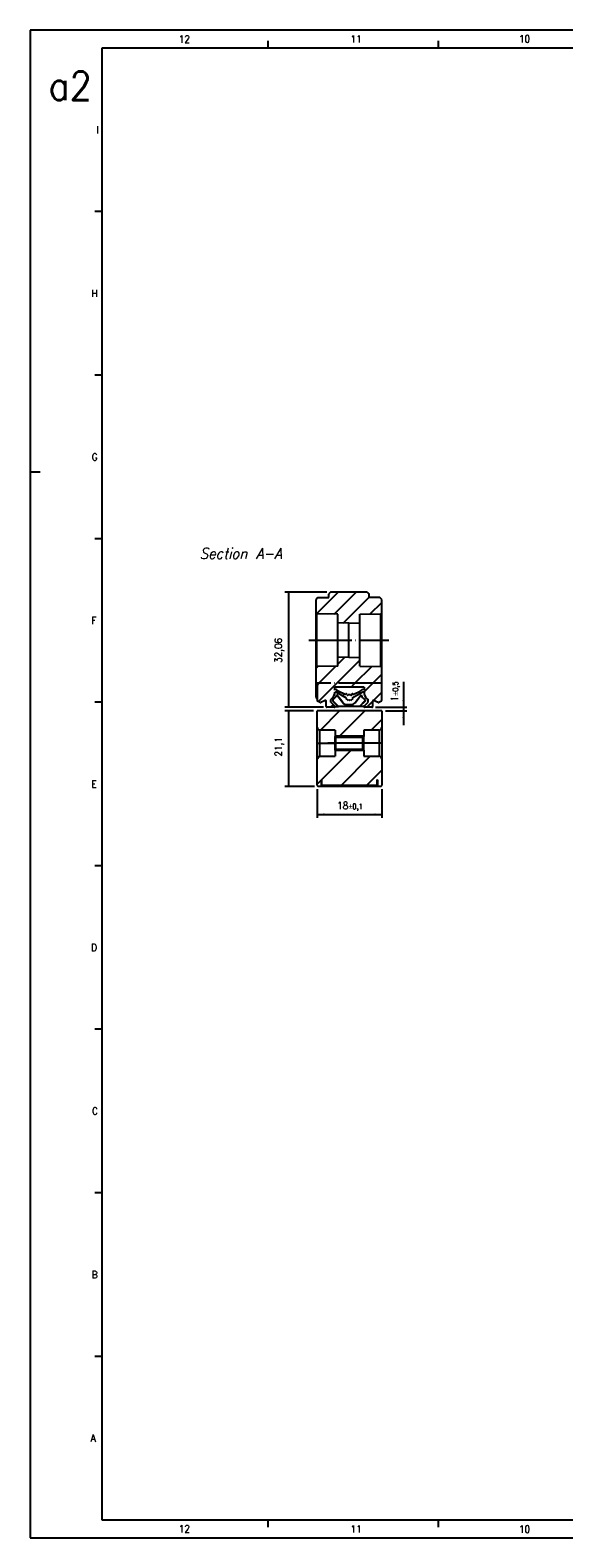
# Model space of a CAD drawing. Header units: millimetres. Extents: x -500 to 879, y -326 to 328.
# Tile 1 of 19: x -500 to -351, y -92 to 328. Entities that reach past the tile are written whole.
import ezdxf

# ---------------------------------------------------------------- set-up
doc = ezdxf.new("R2010")
doc.units = ezdxf.units.MM
doc.linetypes.add('DOT_CENTER', pattern=[14, 12, -1, 0, -1])
doc.layers.add('1', color=7, linetype='Continuous')
doc.styles.add('CONVERTER_11', font='txt.shx', dxfattribs={"width": 0.9})
doc.styles.add('CONVERTER_12', font='txt.shx', dxfattribs={"width": 0.9, "oblique": 15})
doc.dimstyles.new('ME10_DIM_32', dxfattribs={"dimtxt": 2, "dimasz": 2, "dimexe": 1, "dimexo": 1, "dimgap": 1, "dimtad": 1, "dimdsep": 46, "dimtxsty": 'CONVERTER_11', "dimsah": 1, "dimcen": 0.09, "dimclrd": 2, "dimclre": 2, "dimclrt": 2, "dimadec": 0, "dimazin": 0, "dimtol": 1, "dimtp": 0.1, "dimtm": 0.1, "dimtfac": 0.75, "dimtdec": 0, "dimtix": 1, "dimtmove": 0, "dimatfit": 3, "dimfxl": 1, "dimtolj": 1, "dimtzin": 0, "dimarcsym": 0})
doc.dimstyles.new('ME10_DIM_33', dxfattribs={"dimtxt": 2, "dimasz": 2, "dimexe": 1, "dimexo": 1, "dimgap": 1, "dimtad": 1, "dimdsep": 46, "dimtxsty": 'CONVERTER_11', "dimsah": 1, "dimcen": 0.09, "dimclrd": 2, "dimclre": 2, "dimclrt": 2, "dimadec": 0, "dimazin": 0, "dimtol": 1, "dimtp": 0.5, "dimtm": 0.5, "dimtfac": 0.75, "dimtdec": 0, "dimtix": 1, "dimtmove": 0, "dimatfit": 3, "dimfxl": 1, "dimtolj": 1, "dimtzin": 0, "dimarcsym": 0})
doc.dimstyles.new('ME10_DIM_34', dxfattribs={"dimtxt": 2, "dimasz": 2, "dimexe": 1, "dimexo": 1, "dimgap": 1, "dimtad": 1, "dimdsep": 46, "dimtxsty": 'CONVERTER_11', "dimsah": 1, "dimcen": 0.09, "dimclrd": 2, "dimclre": 2, "dimclrt": 2, "dimadec": 0, "dimazin": 0, "dimtfac": 1, "dimtdec": 4, "dimtix": 1, "dimtmove": 0, "dimatfit": 3, "dimfxl": 1, "dimtolj": 1, "dimtzin": 0, "dimarcsym": 0})
doc.dimstyles.new('ME10_DIM_35', dxfattribs={"dimtxt": 2, "dimasz": 2, "dimexe": 1, "dimexo": 1, "dimgap": 1, "dimtad": 1, "dimdsep": 46, "dimtxsty": 'CONVERTER_11', "dimsah": 1, "dimcen": 0.09, "dimclrd": 2, "dimclre": 2, "dimclrt": 2, "dimadec": 0, "dimazin": 0, "dimtfac": 1, "dimtdec": 4, "dimtix": 1, "dimtmove": 0, "dimatfit": 3, "dimfxl": 1, "dimtolj": 1, "dimtzin": 0, "dimarcsym": 0})
pattern_1 = [(45, (0, 0), (-3.535534, 3.535534), [])]
pattern_2 = [(45, (0, 0), (-2.5, 2.5), [])]

# ---------------------------------------------------------------- blocks, each defined once
blk = doc.blocks.new('CABEZA_ROSCADA_REGLA_S__35', base_point=(-419.65, 117.05))
at = {"linetype": 'Continuous'}
h = blk.add_hatch(dxfattribs=at)
h.set_pattern_fill('_USER', color=3, scale=5, angle=45, pattern_type=0)
h.set_pattern_definition(pattern_1)
edge = h.paths.add_edge_path()
edge.add_line((-414.4, 130.8), (-406.9, 130.8))
edge.add_line((-406.9, 130.8), (-406.65, 131.05))
edge.add_line((-406.65, 131.05), (-406.65, 132.8))
edge.add_line((-406.65, 132.8), (-402.4, 132.8))
edge.add_arc((-402.4, 133.55), 0.75, 270, 360)
edge.add_line((-401.65, 133.55), (-401.65, 138.15))
edge.add_line((-401.65, 138.15), (-419.65, 138.15))
edge.add_line((-419.65, 138.15), (-419.65, 133.55))
edge.add_arc((-418.9, 133.55), 0.75, 180, 270)
edge.add_line((-418.9, 132.8), (-414.65, 132.8))
edge.add_line((-414.65, 132.8), (-414.65, 131.05))
edge.add_line((-414.65, 131.05), (-414.4, 130.8))
h = blk.add_hatch(dxfattribs=at)
h.set_pattern_fill('_USER', color=3, scale=5, angle=45, pattern_type=0)
h.set_pattern_definition(pattern_1)
edge = h.paths.add_edge_path()
edge.add_arc((-418.9, 124.75), 0.75, 90, 180)
edge.add_line((-419.65, 124.75), (-419.65, 117.35))
edge.add_line((-419.65, 117.35), (-419.35, 117.05))
edge.add_line((-419.35, 117.05), (-418.45, 117.05))
edge.add_line((-418.45, 117.05), (-418.45, 118.95))
edge.add_line((-418.45, 118.95), (-418.3, 118.95))
edge.add_line((-418.3, 118.95), (-418.3, 117.45))
edge.add_line((-418.3, 117.45), (-403, 117.45))
edge.add_line((-403, 117.45), (-403, 118.95))
edge.add_line((-403, 118.95), (-402.85, 118.95))
edge.add_line((-402.85, 118.95), (-402.85, 117.05))
edge.add_line((-402.85, 117.05), (-401.95, 117.05))
edge.add_line((-401.95, 117.05), (-401.65, 117.35))
edge.add_line((-401.65, 117.35), (-401.65, 124.75))
edge.add_arc((-402.4, 124.75), 0.75, 360, 450)
edge.add_line((-402.4, 125.5), (-406.65, 125.5))
edge.add_line((-406.65, 125.5), (-406.65, 127.25))
edge.add_line((-406.65, 127.25), (-406.9, 127.5))
edge.add_line((-406.9, 127.5), (-414.4, 127.5))
edge.add_line((-414.4, 127.5), (-414.65, 127.25))
edge.add_line((-414.65, 127.25), (-414.65, 125.5))
edge.add_line((-414.65, 125.5), (-418.9, 125.5))
at = {"color": 7, "linetype": 'Continuous'}
for p, q in [((-419.65, 133.55), (-419.65, 138.15)), ((-401.65, 138.15), (-419.65, 138.15)), ((-401.65, 138.15), (-401.65, 133.55)), ((-419.65, 129.15), (-419.65, 133.55)), ((-414.65, 132.8), (-418.9, 132.8)), ((-414.65, 132.8), (-414.65, 131.05)), ((-414.65, 129.15), (-414.65, 131.05)), ((-414.4, 130.8), (-414.65, 131.05)), ((-414.4, 127.5), (-414.4, 130.8)), ((-414.4, 130.8), (-406.9, 130.8)), ((-406.9, 130.8), (-406.65, 131.05)), ((-406.9, 127.5), (-406.9, 130.8)), ((-406.65, 132.8), (-406.65, 131.05)), ((-402.4, 132.8), (-406.65, 132.8)), ((-406.65, 129.15), (-406.65, 131.05)), ((-401.65, 133.55), (-401.65, 129.15)), ((-419.65, 124.75), (-419.65, 129.15)), ((-419.65, 129.15), (-418.9, 129.15)), ((-418.9, 129.15), (-414.65, 129.15)), ((-414.65, 127.25), (-414.65, 129.15)), ((-414.4, 127.5), (-414.65, 127.25)), ((-414.65, 127.25), (-414.65, 125.5)), ((-414.4, 127.5), (-406.9, 127.5)), ((-406.9, 127.5), (-406.65, 127.25)), ((-406.65, 127.25), (-406.65, 129.15)), ((-402.4, 129.15), (-406.65, 129.15)), ((-406.65, 127.25), (-406.65, 125.5)), ((-401.65, 129.15), (-402.4, 129.15)), ((-401.65, 129.15), (-401.65, 124.75)), ((-419.65, 117.35), (-419.65, 124.75)), ((-418.9, 125.5), (-414.65, 125.5)), ((-406.65, 125.5), (-402.4, 125.5)), ((-401.65, 124.75), (-401.65, 117.35)), ((-418.45, 117.05), (-418.45, 118.95)), ((-418.45, 118.95), (-418.3, 118.95)), ((-418.3, 117.45), (-418.3, 118.95)), ((-403, 118.95), (-402.85, 118.95)), ((-403, 118.95), (-403, 117.45)), ((-402.85, 118.95), (-402.85, 117.05)), ((-419.65, 117.35), (-419.35, 117.05)), ((-418.45, 117.05), (-419.35, 117.05)), ((-402.85, 117.05), (-418.45, 117.05)), ((-418.3, 117.45), (-403, 117.45)), ((-401.95, 117.05), (-402.85, 117.05)), ((-401.95, 117.05), (-401.65, 117.35))]:
    blk.add_line(p, q, dxfattribs=at)
at = {"color": 3, "linetype": 'Continuous'}
for p, q in [((-418.9, 129.15), (-418.9, 132.8)), ((-402.4, 132.8), (-402.4, 129.15)), ((-418.9, 125.5), (-418.9, 129.15)), ((-402.4, 129.15), (-402.4, 125.5))]:
    blk.add_line(p, q, dxfattribs=at)
at = {"color": 7, "linetype": 'Continuous'}
for centre, start, end in [((-418.9, 133.55), 180, 270), ((-402.4, 133.55), 270, 0), ((-418.9, 124.75), 90, 180), ((-402.4, 124.75), 360, 90)]:
    blk.add_arc(centre, 0.75, start, end, dxfattribs=at)
at = {"layer": '1', "color": 30, "linetype": 'Continuous'}
for p, q in [((-406.65, 131.15), (-414.65, 131.15)), ((-406.65, 127.15), (-414.65, 127.15))]:
    blk.add_line(p, q, dxfattribs=at)
at = {"layer": '1', "color": 2, "linetype": 'DOT_CENTER'}
blk.add_line((-404.65, 129.15), (-416.65, 129.15), dxfattribs=at)
blk = doc.blocks.new('REGLA_S-520-T__36', base_point=(-419.95, 139.15))
at = {"linetype": 'Continuous'}
h = blk.add_hatch(dxfattribs=at)
h.set_pattern_fill('_USER', color=3, scale=3.535534, angle=45, pattern_type=0)
h.set_pattern_definition(pattern_2)
edge = h.paths.add_edge_path()
edge.add_line((-413.85, 165.1), (-419.7, 165.2))
edge.add_line((-419.7, 165.2), (-419.95, 165.46))
edge.add_line((-419.95, 165.46), (-419.95, 169.21))
edge.add_line((-419.95, 169.21), (-419.45, 169.71))
edge.add_line((-419.45, 169.71), (-416.41, 169.71))
edge.add_line((-416.41, 169.71), (-416.41, 170.71))
edge.add_spline(control_points=[(-416.41, 170.71), (-416.37, 170.75), (-416.29, 170.84), (-416.16, 170.96), (-416.04, 171.09), (-415.95, 171.17), (-415.91, 171.21)], knot_values=[0, 0, 0, 0, 0.176804, 0.353607, 0.530411, 0.707214, 0.707214, 0.707214, 0.707214], degree=3, periodic=0)
edge.add_line((-415.91, 171.21), (-405.69, 171.21))
edge.add_spline(control_points=[(-405.69, 171.21), (-405.65, 171.17), (-405.56, 171.09), (-405.44, 170.96), (-405.31, 170.84), (-405.23, 170.75), (-405.19, 170.71)], knot_values=[0, 0, 0, 0, 0.176804, 0.353607, 0.530411, 0.707214, 0.707214, 0.707214, 0.707214], degree=3, periodic=0)
edge.add_line((-405.19, 170.71), (-405.19, 169.71))
edge.add_line((-405.19, 169.71), (-402.15, 169.71))
edge.add_line((-402.15, 169.71), (-401.65, 169.21))
edge.add_line((-401.65, 169.21), (-401.65, 165.46))
edge.add_line((-401.65, 165.46), (-401.9, 165.2))
edge.add_line((-401.9, 165.2), (-407.75, 165.1))
edge.add_line((-407.75, 165.1), (-407.75, 162.65))
edge.add_line((-407.75, 162.65), (-410.8, 162.6))
edge.add_line((-410.8, 162.6), (-413.85, 162.65))
edge.add_line((-413.85, 162.65), (-413.85, 165.1))
h = blk.add_hatch(dxfattribs=at)
h.set_pattern_fill('_USER', color=3, scale=3.535534, angle=45, pattern_type=0)
h.set_pattern_definition(pattern_2)
h.paths.add_polyline_path([(-413.85, 150.6), (-419.7, 150.5), (-419.95, 150.24), (-419.95, 145.83), (-419.65, 145.83), (-401.7, 145.83), (-401.65, 145.83), (-401.65, 150.24), (-401.9, 150.5), (-407.75, 150.6), (-407.75, 153.05), (-410.8, 153.1), (-413.85, 153.05)])
h = blk.add_hatch(dxfattribs=at)
h.set_pattern_fill('_USER', color=3, scale=3.535534, angle=45, pattern_type=0)
h.set_pattern_definition(pattern_2)
edge = h.paths.add_edge_path()
edge.add_arc((-414.45, 143.2), 0.213, 60, 115.0938)
edge.add_arc((-414.84, 144.03), 0.709, 276.9104, 295.0938, ccw=False)
edge.add_line((-414.75, 143.33), (-414.75, 143.04))
edge.add_arc((-414.95, 143.04), 0.2, 349.3965, 360, ccw=False)
edge.add_arc((-417.31, 143.48), 2.6, 305.136, 349.3965, ccw=False)
edge.add_arc((-415.7, 141.19), 0.2, 125.136, 180)
edge.add_line((-415.9, 141.19), (-415.9, 140.73))
edge.add_arc((-415.7, 140.73), 0.2, 180, 225)
edge.add_line((-415.84, 140.59), (-414.74, 139.49))
edge.add_arc((-414.88, 139.35), 0.2, 0, 45, ccw=False)
edge.add_arc((-414.88, 139.35), 0.2, 270, 360, ccw=False)
edge.add_line((-414.88, 139.15), (-416.91, 139.15))
edge.add_arc((-416.91, 139.35), 0.2, 180, 270, ccw=False)
edge.add_line((-417.11, 139.35), (-417.11, 140.85))
edge.add_arc((-417.31, 140.85), 0.2, 0, 115)
edge.add_line((-417.39, 141.04), (-418.65, 140.45))
edge.add_arc((-418.73, 140.63), 0.2, 240, 295, ccw=False)
edge.add_line((-418.83, 140.46), (-419.55, 140.88))
edge.add_arc((-419.45, 141.05), 0.2, 180, 240, ccw=False)
edge.add_line((-419.65, 141.05), (-419.65, 141.55))
edge.add_line((-419.65, 141.55), (-419.65, 145.83))
edge.add_line((-419.65, 145.83), (-401.7, 145.83))
edge.add_line((-401.7, 145.83), (-401.65, 145.83))
edge.add_line((-401.65, 145.83), (-401.65, 141.05))
edge.add_arc((-401.85, 141.05), 0.2, 300, 360, ccw=False)
edge.add_line((-401.75, 140.88), (-402.47, 140.46))
edge.add_arc((-402.57, 140.63), 0.2, 245, 300, ccw=False)
edge.add_line((-402.65, 140.45), (-403.91, 141.04))
edge.add_arc((-403.99, 140.85), 0.2, 65, 180)
edge.add_line((-404.19, 140.85), (-404.19, 139.35))
edge.add_arc((-404.39, 139.35), 0.2, 270, 360, ccw=False)
edge.add_line((-404.39, 139.15), (-406.42, 139.15))
edge.add_arc((-406.42, 139.35), 0.2, 180, 270, ccw=False)
edge.add_arc((-406.42, 139.35), 0.2, 135, 180, ccw=False)
edge.add_line((-406.56, 139.49), (-405.46, 140.59))
edge.add_arc((-405.6, 140.73), 0.2, 315, 360)
edge.add_line((-405.4, 140.73), (-405.4, 141.19))
edge.add_arc((-405.6, 141.19), 0.2, 0, 54.864)
edge.add_arc((-403.99, 143.48), 2.6, 190.1864, 234.864, ccw=False)
edge.add_line((-406.55, 143.02), (-406.55, 143.33))
edge.add_arc((-406.46, 144.03), 0.709, 244.9062, 263.0896, ccw=False)
edge.add_arc((-406.85, 143.2), 0.213, 64.9062, 120)
edge.add_line((-406.96, 143.38), (-409.85, 141.72))
edge.add_line((-409.85, 141.72), (-409.7, 141.63))
edge.add_line((-409.7, 141.63), (-410.36, 141.09))
edge.add_line((-410.36, 141.09), (-410.65, 141.25))
edge.add_line((-410.65, 141.25), (-410.94, 141.09))
edge.add_line((-410.94, 141.09), (-411.6, 141.63))
edge.add_line((-411.6, 141.63), (-411.45, 141.72))
edge.add_line((-411.45, 141.72), (-414.34, 143.38))
edge = h.paths.add_edge_path(flags=16)
edge.add_arc((-414.85, 144.14), 0.203, 297.9917, 309.0184)
edge.add_arc((-414.45, 143.66), 0.426, 58.8346, 129.0184, ccw=False)
edge.add_arc((-406.86, 156.21), 14.25, 238.8346, 249.7069)
edge.add_arc((-411.73, 143.05), 0.213, 249.7069, 298.7494)
edge.add_arc((-411.52, 142.68), 0.206, 8.6154, 118.7494, ccw=False)
edge.add_arc((-411.12, 142.74), 0.206, 188.6154, 312.2603)
edge.add_arc((-410.77, 142.36), 0.305, 65.9098, 132.2603, ccw=False)
edge.add_arc((-410.53, 142.36), 0.305, 47.7397, 114.0902, ccw=False)
edge.add_arc((-410.18, 142.74), 0.206, 227.7397, 351.3846)
edge.add_arc((-409.78, 142.68), 0.206, 61.2506, 171.3846, ccw=False)
edge.add_arc((-409.57, 143.05), 0.213, 241.2506, 290.2931)
edge.add_arc((-414.44, 156.21), 14.25, 290.2931, 301.1654)
edge.add_arc((-406.85, 143.66), 0.426, 50.9816, 121.1654, ccw=False)
edge.add_arc((-406.45, 144.14), 0.203, 230.9816, 242.0083)
edge.add_line((-406.55, 143.96), (-406.55, 144.79))
edge.add_line((-406.55, 144.79), (-414.75, 144.79))
edge.add_line((-414.75, 144.79), (-414.75, 143.96))
at = {"color": 7, "linetype": 'Continuous'}
for p, q in [((-419.45, 169.71), (-419.95, 169.21)), ((-419.95, 165.46), (-419.95, 169.21)), ((-419.45, 169.71), (-416.41, 169.71)), ((-416.41, 169.71), (-416.41, 170.71)), ((-405.69, 171.21), (-415.91, 171.21)), ((-405.19, 169.71), (-405.19, 170.71)), ((-402.15, 169.71), (-405.19, 169.71)), ((-401.65, 169.21), (-402.15, 169.71)), ((-401.65, 165.46), (-401.65, 169.21)), ((-419.95, 150.24), (-419.95, 165.46)), ((-419.7, 165.2), (-419.95, 165.46)), ((-413.85, 165.1), (-419.7, 165.2)), ((-419.7, 150.5), (-419.7, 165.2)), ((-413.85, 162.65), (-413.85, 165.1)), ((-407.75, 165.1), (-401.9, 165.2)), ((-407.75, 162.65), (-407.75, 165.1)), ((-401.9, 165.2), (-401.65, 165.46)), ((-401.9, 150.5), (-401.9, 165.2)), ((-401.65, 150.24), (-401.65, 165.46)), ((-413.85, 153.05), (-413.85, 162.65)), ((-410.8, 162.6), (-413.85, 162.65)), ((-410.8, 162.6), (-407.75, 162.65)), ((-407.75, 153.05), (-407.75, 162.65)), ((-410.8, 153.1), (-413.85, 153.05)), ((-413.85, 150.6), (-413.85, 153.05)), ((-410.8, 153.1), (-407.75, 153.05)), ((-407.75, 150.6), (-407.75, 153.05)), ((-419.7, 150.5), (-419.95, 150.24)), ((-419.95, 145.83), (-419.95, 150.24)), ((-413.85, 150.6), (-419.7, 150.5)), ((-407.75, 150.6), (-401.9, 150.5)), ((-401.9, 150.5), (-401.65, 150.24)), ((-401.65, 145.83), (-401.65, 150.24)), ((-419.95, 145.83), (-419.65, 145.83)), ((-419.95, 141.85), (-419.95, 145.83)), ((-419.65, 145.83), (-419.65, 141.55)), ((-414.75, 143.96), (-414.75, 144.79)), ((-406.55, 144.79), (-414.75, 144.79)), ((-414.75, 143.04), (-414.75, 143.33)), ((-411.45, 141.72), (-414.34, 143.38)), ((-406.96, 143.38), (-409.85, 141.72)), ((-406.55, 144.79), (-406.55, 143.96)), ((-406.55, 143.33), (-406.55, 143.02)), ((-401.65, 141.05), (-401.65, 145.83)), ((-419.95, 141.85), (-419.65, 141.55)), ((-419.65, 141.55), (-419.65, 141.05)), ((-418.83, 140.46), (-419.55, 140.88)), ((-417.39, 141.04), (-418.65, 140.45)), ((-417.11, 139.35), (-417.11, 140.85)), ((-414.88, 139.15), (-416.91, 139.15)), ((-415.9, 141.19), (-415.9, 140.73)), ((-415.84, 140.59), (-414.74, 139.49)), ((-415.3, 141.28), (-415.3, 140.9)), ((-415.3, 140.9), (-415.25, 140.92)), ((-415.3, 140.9), (-413.75, 139.35)), ((-415.25, 141.32), (-415.25, 140.92)), ((-415.25, 140.92), (-413.73, 139.4)), ((-414.68, 139.35), (-413.75, 139.35)), ((-412.53, 140.42), (-414.21, 142.58)), ((-412.5, 140.48), (-414.19, 142.63)), ((-413.75, 139.35), (-413.73, 139.4)), ((-407.85, 139.35), (-413.75, 139.35)), ((-407.87, 139.4), (-413.73, 139.4)), ((-411.6, 141.63), (-411.45, 141.72)), ((-410.94, 141.09), (-411.6, 141.63)), ((-411.34, 139.85), (-410.26, 139.85)), ((-411.32, 139.9), (-410.28, 139.9)), ((-410.65, 141.25), (-410.94, 141.09)), ((-410.36, 141.09), (-410.65, 141.25)), ((-409.7, 141.63), (-410.36, 141.09)), ((-409.85, 141.72), (-409.7, 141.63)), ((-409.1, 140.48), (-407.41, 142.63)), ((-409.07, 140.42), (-407.39, 142.58)), ((-406.35, 140.92), (-407.87, 139.4)), ((-407.85, 139.35), (-407.87, 139.4)), ((-406.3, 140.9), (-407.85, 139.35)), ((-406.62, 139.35), (-407.85, 139.35)), ((-406.56, 139.49), (-405.46, 140.59)), ((-404.39, 139.15), (-406.42, 139.15)), ((-406.35, 141.32), (-406.35, 140.92)), ((-406.3, 140.9), (-406.35, 140.92)), ((-406.3, 141.28), (-406.3, 140.9)), ((-405.4, 140.73), (-405.4, 141.19)), ((-404.19, 140.85), (-404.19, 139.35)), ((-402.65, 140.45), (-403.91, 141.04)), ((-401.75, 140.88), (-402.47, 140.46))]:
    blk.add_line(p, q, dxfattribs=at)
at = {"color": 3, "linetype": 'Continuous'}
for p, q in [((-410.8, 153.1), (-410.8, 162.6)), ((-412.5, 140.48), (-412.53, 140.42)), ((-411.32, 139.9), (-411.34, 139.85)), ((-410.28, 139.9), (-410.26, 139.85)), ((-409.1, 140.48), (-409.07, 140.42))]:
    blk.add_line(p, q, dxfattribs=at)
at = {"color": 2, "linetype": 'DOT_CENTER'}
for q in [(-419.65, 145.83), (-401.65, 145.83)]:
    blk.add_line((-401.7, 145.83), q, dxfattribs=at)
at = {"color": 7, "linetype": 'Continuous'}
for centre, radius, start, end in [((-417.31, 143.48), 2.6, 305.136, 349.3965), ((-414.95, 143.04), 0.2, 349.3965, 0), ((-414.85, 144.14), 0.203, 297.9917, 309.0184), ((-414.84, 144.03), 0.709, 276.9104, 295.0938), ((-414.45, 143.66), 0.426, 58.8346, 129.0184), ((-414.45, 143.2), 0.213, 60, 115.0938), ((-406.86, 156.21), 14.25, 238.8346, 249.7069), ((-411.73, 143.05), 0.213, 249.7069, 298.7494), ((-411.52, 142.68), 0.206, 8.6154, 118.7494), ((-409.78, 142.68), 0.206, 61.2506, 171.3846), ((-409.57, 143.05), 0.213, 241.2506, 290.2931), ((-414.44, 156.21), 14.25, 290.2931, 301.1654), ((-406.85, 143.66), 0.426, 50.9816, 121.1654), ((-406.85, 143.2), 0.213, 64.9062, 120), ((-406.46, 144.03), 0.709, 244.9062, 263.0896), ((-406.45, 144.14), 0.203, 230.9816, 242.0083), ((-403.99, 143.48), 2.6, 190.1864, 234.864), ((-419.45, 141.05), 0.2, 180, 240), ((-418.73, 140.63), 0.2, 240, 295), ((-417.31, 140.85), 0.2, 0, 115), ((-416.91, 139.35), 0.2, 180, 270), ((-415.7, 141.19), 0.2, 125.136, 180), ((-415.7, 140.73), 0.2, 180, 225), ((-416.55, 143.45), 2.5, 300, 301.3957), ((-416.55, 143.45), 2.5, 301.3957, 339.5506), ((-414.88, 139.35), 0.2, 270, 360), ((-414.88, 139.35), 0.2, 360, 45), ((-416.55, 143.45), 2.5, 339.5506, 340.9699), ((-411.34, 141.35), 1.5, 218, 270), ((-411.32, 141.4), 1.5, 218, 270), ((-411.12, 142.74), 0.206, 188.6154, 312.2603), ((-410.77, 142.36), 0.305, 65.9098, 132.2603), ((-410.53, 142.36), 0.305, 47.7397, 114.0902), ((-410.18, 142.74), 0.206, 227.7397, 351.3846), ((-410.28, 141.4), 1.5, 270, 322), ((-410.26, 141.35), 1.5, 270, 322), ((-405.05, 143.45), 2.5, 199.0301, 200.4494), ((-405.05, 143.45), 2.5, 200.4494, 238.6043), ((-406.42, 139.35), 0.2, 135, 180), ((-406.42, 139.35), 0.2, 180, 270), ((-405.05, 143.45), 2.5, 238.6043, 240), ((-405.6, 141.19), 0.2, 0, 54.864), ((-405.6, 140.73), 0.2, 315, 0), ((-404.39, 139.35), 0.2, 270, 0), ((-403.99, 140.85), 0.2, 65, 180), ((-402.57, 140.63), 0.2, 245, 300), ((-401.85, 141.05), 0.2, 300, 0)]:
    blk.add_arc(centre, radius, start, end, dxfattribs=at)
for points in [[(-415.91, 171.21), (-415.95, 171.17), (-416.04, 171.09), (-416.16, 170.96), (-416.29, 170.84), (-416.37, 170.75), (-416.41, 170.71)], [(-405.69, 171.21), (-405.65, 171.17), (-405.56, 171.09), (-405.44, 170.96), (-405.31, 170.84), (-405.23, 170.75), (-405.19, 170.71)]]:
    blk.add_open_spline(points, degree=3, dxfattribs=at)
at = {"layer": '1', "color": 2, "linetype": 'DOT_CENTER'}
blk.add_line((-421.95, 157.85), (-399.65, 157.85), dxfattribs=at)
blk = doc.blocks.new('REGLA_S2-520-T__37', base_point=(-419.95, 117.05))
for name, p in [('REGLA_S-520-T__36', (-419.95, 139.15)), ('CABEZA_ROSCADA_REGLA_S__35', (-419.65, 117.05))]:
    blk.add_blockref(name, p)
blk = doc.blocks.new('*D71')
at = {"layer": '1', "color": 2, "linetype": 'Continuous'}
for p, q in [((-419.65, 116.35), (-419.65, 108.33)), ((-401.65, 116.35), (-401.65, 108.33)), ((-419.65, 109.33), (-401.65, 109.33))]:
    blk.add_line(p, q, dxfattribs=at)
at = {"layer": '1', "color": 2}
for points in [[(-417.65, 109.6), (-417.65, 109.07), (-419.65, 109.33)], [(-403.65, 109.07), (-403.65, 109.6), (-401.65, 109.33)]]:
    blk.add_solid(points, dxfattribs=at)
at = {"layer": '1', "color": 2, "insert": (-414.04, 110.33), "char_height": 2, "attachment_point": 7, "rotation": 0.0001, "line_spacing_factor": 0.60024, "style": 'CONVERTER_11'}
blk.add_mtext('\\C2;18\\C2;\\H1.5;{\\Fgdt;`}0,1', dxfattribs=at)
blk = doc.blocks.new('*D72')
at = {"layer": '1', "color": 2, "linetype": 'Continuous'}
for p, q in [((-395.63, 146.21), (-395.63, 139.15)), ((-403.39, 139.15), (-394.63, 139.15)), ((-395.63, 139.15), (-395.63, 138.15)), ((-400.65, 138.15), (-394.63, 138.15)), ((-395.63, 138.15), (-395.63, 134.15))]:
    blk.add_line(p, q, dxfattribs=at)
at = {"layer": '1', "color": 2}
for points in [[(-395.89, 141.15), (-395.36, 141.15), (-395.63, 139.15)], [(-395.36, 136.15), (-395.89, 136.15), (-395.63, 138.15)]]:
    blk.add_solid(points, dxfattribs=at)
at = {"layer": '1', "color": 2, "insert": (-396.63, 140.79), "char_height": 2, "attachment_point": 7, "rotation": 90, "line_spacing_factor": 0.60024, "style": 'CONVERTER_11'}
blk.add_mtext('\\C2;1\\C2;\\H1.5;{\\Fgdt;`}0,5', dxfattribs=at)
blk = doc.blocks.new('*D73')
at = {"layer": '1', "color": 2, "linetype": 'Continuous'}
for p, q in [((-420.65, 138.15), (-428.63, 138.15)), ((-427.63, 138.15), (-427.63, 117.05)), ((-420.35, 117.05), (-428.63, 117.05))]:
    blk.add_line(p, q, dxfattribs=at)
at = {"layer": '1', "color": 2}
for points in [[(-427.37, 136.15), (-427.89, 136.15), (-427.63, 138.15)], [(-427.89, 119.05), (-427.37, 119.05), (-427.63, 117.05)]]:
    blk.add_solid(points, dxfattribs=at)
at = {"layer": '1', "color": 2, "insert": (-428.83, 125.45), "char_height": 2, "attachment_point": 7, "rotation": 90, "line_spacing_factor": 0.60024, "style": 'CONVERTER_11'}
blk.add_mtext('21,1', dxfattribs=at)
blk = doc.blocks.new('*D74')
at = {"layer": '1', "color": 2, "linetype": 'Continuous'}
for p, q in [((-416.91, 171.21), (-428.63, 171.21)), ((-427.63, 171.21), (-427.63, 139.15)), ((-417.91, 139.15), (-428.63, 139.15))]:
    blk.add_line(p, q, dxfattribs=at)
at = {"layer": '1', "color": 2}
for points in [[(-427.37, 169.21), (-427.89, 169.21), (-427.63, 171.21)], [(-427.89, 141.15), (-427.37, 141.15), (-427.63, 139.15)]]:
    blk.add_solid(points, dxfattribs=at)
at = {"layer": '1', "color": 2, "insert": (-428.83, 151.53), "char_height": 2, "attachment_point": 7, "rotation": 90, "line_spacing_factor": 0.60024, "style": 'CONVERTER_11'}
blk.add_mtext('32,06', dxfattribs=at)
blk = doc.blocks.new('_A2', base_point=(89.41, -87.22))
at = {"layer": '1', "color": 2, "linetype": 'Continuous'}
for p, q in [((94.41, 327.78), (-499.59, 327.78)), ((-499.59, 327.78), (-499.59, 204.78)), ((-433.27, 322.78), (-433.27, 324.78)), ((-385.85, 322.78), (-385.85, 324.78)), ((-479.59, 277.23), (-481.59, 277.23)), ((-479.59, 231.67), (-481.59, 231.67)), ((-499.59, 204.78), (-496.78, 204.78)), ((-499.59, 204.78), (-499.59, -92.22)), ((-479.59, 186.12), (-481.59, 186.12)), ((-479.59, 140.56), (-481.59, 140.56)), ((-479.59, 95.01), (-481.59, 95.01)), ((-479.59, 49.45), (-481.59, 49.45)), ((-479.59, 3.89), (-481.59, 3.89)), ((-479.59, -41.66), (-481.59, -41.66)), ((-433.27, -89.22), (-433.27, -87.22)), ((-385.85, -89.22), (-385.85, -87.22)), ((-499.59, -92.22), (94.41, -92.22))]:
    blk.add_line(p, q, dxfattribs=at)
at = {"layer": '1', "color": 7, "linetype": 'Continuous'}
for p, q in [((89.41, 322.78), (-479.59, 322.78)), ((-479.59, 322.78), (-479.59, -87.22)), ((-479.59, -87.22), (89.41, -87.22))]:
    blk.add_line(p, q, dxfattribs=at)
at = {"layer": '1', "color": 2, "char_height": 2, "attachment_point": 4, "line_spacing_factor": 1.20048, "style": 'CONVERTER_11'}
for s, insert in [('12', (-458.17, 325.28)), ('11', (-410.36, 325.34)), ('10', (-363.42, 325.37)), ('I', (-481.09, 300.01)), ('H', (-482.53, 254.45)), ('G', (-482.41, 208.89)), ('F', (-482.49, 163.34)), ('E', (-482.49, 117.78)), ('D', (-482.58, 72.23)), ('C', (-482.36, 26.67)), ('B', (-482.44, -18.88)), ('A', (-482.73, -64.44)), ('12', (-458.17, -89.71)), ('11', (-410.36, -89.77)), ('10', (-363.42, -89.8))]:
    blk.add_mtext(s, dxfattribs=dict(at, insert=insert))
at = {"layer": '1', "color": 6, "insert": (-494.45, 312.31), "char_height": 8, "attachment_point": 4, "line_spacing_factor": 1.20048, "style": 'CONVERTER_11'}
blk.add_mtext('a2', dxfattribs=at)
blk = doc.blocks.new('B-B__38', base_point=(-410.8, 144.2))
blk.add_blockref('REGLA_S2-520-T__37', (-419.95, 117.05))
at = {"layer": '1', "color": 7, "insert": (-440.95, 183.5), "char_height": 3, "attachment_point": 2, "line_spacing_factor": 1.20048, "style": 'CONVERTER_12'}
blk.add_mtext('Section A-A', dxfattribs=at)
at = {"layer": '1'}
for base, p1, p2, dimstyle, picture, middle in [((-427.629, 171.21), (-416.908, 139.15), (-415.91, 171.21), 'ME10_DIM_35', '*D74', (-429.729, 155.18)), ((-395.628, 139.15), (-401.65, 138.15), (-404.392, 139.15), 'ME10_DIM_33', '*D72', (-397.628, 143.499)), ((-427.629, 138.15), (-419.35, 117.05), (-419.65, 138.15), 'ME10_DIM_34', '*D73', (-429.729, 127.6))]:
    dim = blk.add_linear_dim(base=base, p1=p1, p2=p2, angle=90, dimstyle=dimstyle, dxfattribs=at)
    dim.commit()
    dim.dimension.update_dxf_attribs({"geometry": picture, "text_midpoint": middle, "text_rotation": 90})
dim = blk.add_aligned_dim(p1=(-401.65, 117.35), p2=(-419.65, 117.35), distance=8.017, dimstyle='ME10_DIM_32', dxfattribs=at)
dim.commit()
dim.dimension.update_dxf_attribs({"geometry": '*D71', "text_midpoint": (-410.65, 111.333), "text_rotation": 0.00014})

msp = doc.modelspace()

# ---------------------------------------------------------------- block references
for name, p in [('_A2', (89.41, -87.22)), ('B-B__38', (-410.8, 144.2))]:
    msp.add_blockref(name, p)

doc.saveas('drawing.dxf')
